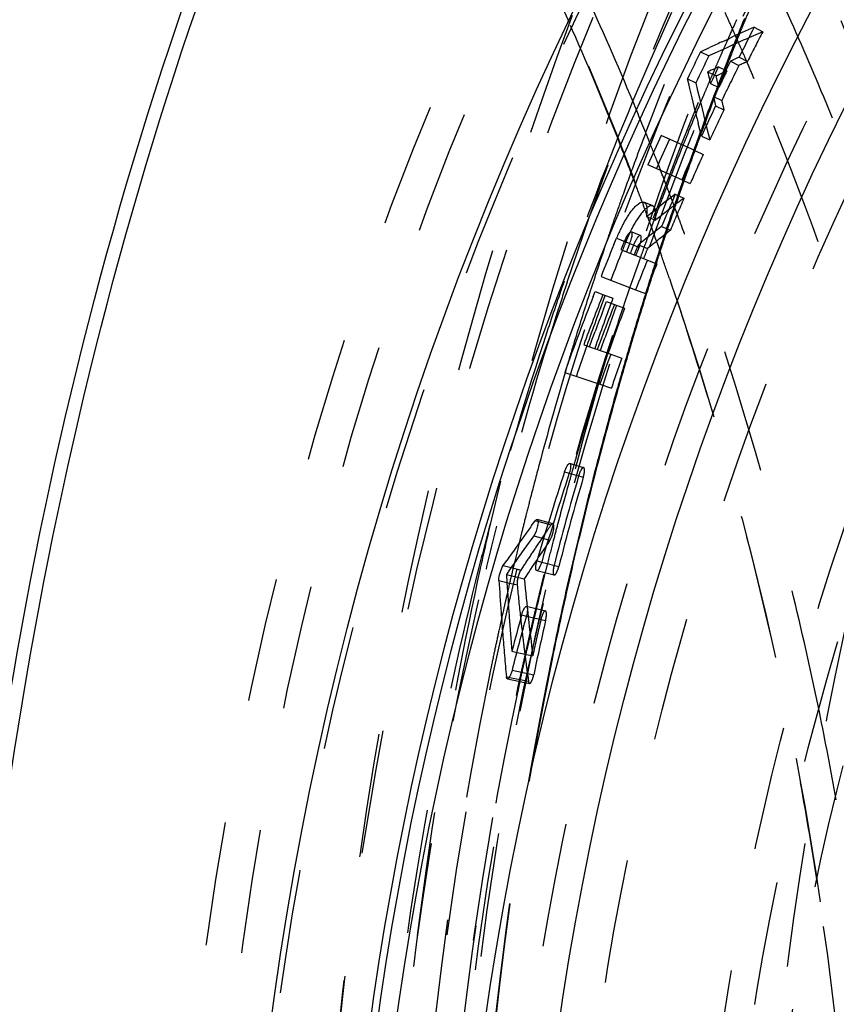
# Model space of a CAD drawing. Header units: millimetres. Extents: x 216 to 771, y 311 to 683.
# Tile 4 of 14: x 405 to 447, y 523 to 574. Entities that reach past the tile are written whole.
import ezdxf

# ---------------------------------------------------------------- set-up
doc = ezdxf.new("R2010")
doc.units = ezdxf.units.MM
doc.header["$LTSCALE"] = 65.185185
doc.linetypes.add('HIDDEN', pattern=[0.2, 0.1, -0.1])
doc.layers.add('KOERPER', color=7, linetype='CONTINUOUS')
doc.layers.add('KONST.EL_MIT_GEO', color=7, linetype='CONTINUOUS')

msp = doc.modelspace()

# ---------------------------------------------------------------- linework, layer by layer
at = {"layer": 'KOERPER', "color": 8, "linetype": 'HIDDEN'}
msp.add_circle((591.277, 498.5), 148, dxfattribs=at)
for points, knots in [([(451.977, 613.1), (446.656, 613.1), (435.767, 611.556), (420.314, 604.799), (406.202, 593.961), (389.379, 574.151), (374.786, 541.876), (370.942, 513.262), (370.942, 498.5)], [0, 0, 0, 0, 0.103456, 0.210669, 0.324498, 0.446432, 0.712952, 1, 1, 1, 1]), ([(443.277, 498.5), (443.277, 502.34), (443.696, 517.572), (445.786, 532.764), (448.316, 543.875)], [0, 0, 0, 0, 0.252029, 1, 1, 1, 1])]:
    msp.add_open_spline(points, degree=3, knots=knots, dxfattribs=at)
at = {"layer": 'KONST.EL_MIT_GEO', "color": 8, "linetype": 'HIDDEN'}
for p, q in [((442.643, 574.255), (442.549, 574.024)), ((443.604, 573.554), (442.875, 573.235)), ((443.155, 573.788), (443.604, 573.554)), ((442.277, 573.121), (442.167, 573.369)), ((442.634, 572.308), (442.535, 572.533)), ((441.9, 572.405), (441.77, 572.076)), ((441.958, 572.379), (441.829, 572.053)), ((441.917, 572.01), (442.357, 571.79)), ((442.366, 572.216), (442.807, 571.994)), ((440.715, 571.449), (441.153, 571.234)), ((441.119, 571.674), (440.978, 571.346)), ((441.164, 571.778), (441.119, 571.674)), ((441.647, 571.589), (441.557, 571.358)), ((441.557, 571.358), (441.483, 571.17)), ((441.028, 569.984), (440.941, 569.756)), ((441.016, 570.152), (441.453, 569.943)), ((441.087, 570.139), (441.028, 569.984)), ((441.131, 569.67), (441.568, 569.462)), ((437.513, 568.396), (437.46, 568.257)), ((439.784, 568.5), (439.717, 568.336)), ((440.637, 568.619), (440.741, 568.207)), ((440.271, 568.123), (440.196, 567.916)), ((440.386, 568.077), (440.826, 567.875)), ((440.741, 568.207), (440.826, 567.875)), ((439.447, 567.668), (439.406, 567.566)), ((440.047, 567.508), (439.986, 567.338)), ((440.038, 567.317), (440.48, 567.117)), ((440.081, 567.435), (440.04, 567.322)), ((436.922, 566.815), (436.879, 566.698)), ((438.126, 566.588), (438.058, 566.763)), ((438.235, 566.309), (438.126, 566.588)), ((439.354, 565.791), (439.803, 565.594)), ((439.481, 565.921), (439.43, 565.773)), ((439.539, 565.919), (439.48, 565.753)), ((438.869, 564.653), (438.763, 564.935)), ((439.017, 565.025), (439.472, 564.83)), ((437.287, 564.588), (437.354, 564.407)), ((437.834, 564.413), (437.371, 564.608)), ((438.953, 564.429), (438.869, 564.653)), ((439.013, 564.269), (438.953, 564.429)), ((439.076, 564.1), (439.013, 564.269)), ((437.545, 563.888), (437.665, 563.56)), ((437.915, 563.708), (437.84, 563.508)), ((437.665, 563.56), (437.71, 563.436)), ((437.71, 563.436), (437.822, 563.124)), ((438.289, 563.329), (438.759, 563.135)), ((438.642, 563.477), (438.563, 563.242)), ((438.697, 563.477), (438.615, 563.234)), ((439.492, 562.972), (439.383, 563.271)), ((435.47, 562.715), (435.358, 562.382)), ((435.518, 562.855), (435.47, 562.715)), ((437.822, 563.124), (437.867, 563.001)), ((437.867, 563.001), (437.968, 562.72)), ((437.968, 562.72), (438.01, 562.602)), ((436.416, 562.526), (436.628, 562.441)), ((436.967, 562.306), (437.113, 562.247)), ((437.077, 562.379), (437.561, 562.185)), ((437.423, 562.369), (437.365, 562.209)), ((438.01, 562.602), (438.13, 562.266)), ((438.13, 562.266), (438.238, 561.96)), ((436.798, 561.872), (436.859, 561.848)), ((438.238, 561.96), (438.289, 561.815)), ((437.557, 561.571), (438.048, 561.377)), ((434.572, 560.005), (434.474, 559.703)), ((435.217, 559.767), (435.743, 559.571)), ((436.931, 560.019), (437.444, 559.824)), ((437.51, 559.993), (437.469, 559.863)), ((435.819, 559.243), (436.349, 559.046)), ((436.372, 559.383), (436.279, 559.108)), ((435.629, 556.634), (436.204, 556.433)), ((433.324, 555.988), (433.232, 555.677)), ((435.053, 555.062), (435.663, 554.857)), ((434.2, 550.678), (433.478, 550.894)), ((433.451, 550.395), (434.188, 550.178)), ((432.586, 547.741), (431.762, 547.966)), ((431.789, 547.866), (432.492, 547.675)), ((431.583, 547.104), (432.437, 546.878)), ((430.587, 545.764), (430.542, 545.577)), ((430.655, 546.048), (430.587, 545.764)), ((432.002, 545.721), (432.9, 545.492)), ((430.398, 545.437), (430.906, 545.31)), ((431.08, 545.575), (430.906, 545.31)), ((431.743, 545.284), (432.659, 545.054)), ((430.151, 545.082), (431.09, 544.851)), ((430.176, 544.661), (430.714, 544.53)), ((432.194, 543.159), (431.201, 543.392)), ((431.676, 543.088), (431.609, 542.804)), ((431.717, 543.26), (431.676, 543.088)), ((431.199, 542.893), (432.211, 542.658)), ((430.952, 542.274), (430.976, 542.07)), ((430.653, 541.004), (431.536, 540.813)), ((431.086, 541.15), (431.117, 540.903)), ((430.446, 540.047), (431.585, 539.81)), ((431.23, 540.029), (431.268, 539.744)), ((430.149, 539.707), (431.305, 539.47)), ((430.201, 539.599), (431.362, 539.362)), ((431.268, 539.744), (431.305, 539.47))]:
    msp.add_line(p, q, dxfattribs=at)
at = {"layer": 'KONST.EL_MIT_GEO', "color": 7, "linetype": 'Continuous'}
for p, q in [((441.452, 573.02), (441.592, 573.084)), ((441.592, 573.084), (441.904, 573.226)), ((440.343, 572.504), (440.813, 572.724)), ((440.343, 572.504), (440.783, 572.286)), ((441.722, 572.718), (441.096, 572.431)), ((442.496, 572.479), (442.366, 572.216)), ((440.977, 572.376), (440.783, 572.286)), ((441.096, 572.431), (440.977, 572.376)), ((441.917, 572.01), (441.765, 571.701)), ((440.81, 571.493), (440.715, 571.449)), ((440.715, 571.449), (440.738, 571.346)), ((440.904, 571.538), (440.81, 571.493)), ((440.999, 571.582), (440.904, 571.538)), ((441.283, 571.716), (440.999, 571.582)), ((441.283, 571.716), (441.721, 571.499)), ((441.677, 571.521), (441.614, 571.392)), ((441.765, 571.701), (441.677, 571.521)), ((439.659, 571.092), (440.096, 570.881)), ((439.736, 570.755), (439.659, 571.092)), ((440.832, 570.937), (440.856, 570.835)), ((439.776, 570.583), (439.736, 570.755)), ((439.894, 570.083), (439.776, 570.583)), ((440.096, 570.881), (440.173, 570.545)), ((440.173, 570.545), (440.252, 570.21)), ((440.856, 570.835), (441.293, 570.623)), ((441.164, 570.463), (441.016, 570.152)), ((441.251, 570.643), (441.164, 570.463)), ((441.314, 570.773), (441.251, 570.643)), ((440.055, 569.412), (439.894, 570.083)), ((440.252, 570.21), (440.331, 569.875)), ((441.016, 570.152), (441.073, 569.911)), ((441.073, 569.911), (441.112, 569.75)), ((440.331, 569.875), (440.492, 569.206)), ((441.112, 569.75), (441.131, 569.67)), ((440.492, 569.206), (440.574, 568.873)), ((440.574, 568.873), (440.637, 568.619)), ((440.386, 568.077), (440.219, 568.744)), ((440.038, 567.317), (438.27, 568.116)), ((439.354, 565.791), (437.575, 566.568)), ((437.501, 563.861), (438.005, 564.252)), ((437.501, 563.861), (437.969, 563.667)), ((438.056, 563.735), (437.969, 563.667)), ((438.135, 563.798), (438.056, 563.735)), ((438.289, 563.329), (437.884, 563.014)), ((438.361, 563.501), (438.289, 563.329)), ((438.409, 563.613), (438.361, 563.501)), ((435.793, 562.386), (435.93, 562.72)), ((435.93, 562.72), (436.416, 562.526)), ((437.187, 562.856), (436.708, 563.05)), ((437.682, 562.856), (437.279, 562.539)), ((437.884, 563.014), (437.682, 562.856)), ((436.628, 562.441), (436.967, 562.306)), ((437.177, 562.458), (437.077, 562.379)), ((437.279, 562.539), (437.177, 562.458)), ((436.161, 562.124), (436.798, 561.872)), ((436.859, 561.848), (437.557, 561.571)), ((435.117, 560.711), (436.931, 560.019)), ((434.707, 559.668), (434.806, 559.921)), ((434.806, 559.921), (435.217, 559.767)), ((435.254, 559.002), (435.407, 559.396)), ((435.407, 559.396), (435.819, 559.243)), ((435.819, 559.243), (435.666, 558.85)), ((434.653, 557.424), (434.802, 557.819)), ((434.211, 557.131), (435.629, 556.634)), ((434.505, 557.028), (434.653, 557.424)), ((435.067, 557.277), (434.92, 556.883)), ((433.213, 555.68), (435.053, 555.062)), ((433.205, 550.468), (433.451, 550.395)), ((431.475, 547.639), (431.664, 547.899)), ((431.664, 547.899), (431.789, 547.866)), ((431.342, 546.769), (431.067, 546.385)), ((431.583, 547.104), (431.342, 546.769)), ((431.067, 546.385), (430.863, 546.097)), ((429.982, 545.54), (430.167, 545.805)), ((430.625, 545.76), (430.387, 545.422)), ((430.773, 545.97), (430.625, 545.76)), ((430.863, 546.097), (430.773, 545.97)), ((431.753, 545.784), (432.002, 545.721)), ((429.982, 545.54), (430.398, 545.437)), ((430.31, 545.311), (430.151, 545.082)), ((430.387, 545.422), (430.31, 545.311)), ((429.759, 544.762), (430.176, 544.661)), ((430.151, 545.082), (430.178, 544.633)), ((430.178, 544.633), (430.206, 544.184)), ((430.206, 544.184), (430.235, 543.736)), ((430.298, 542.839), (430.332, 542.391)), ((430.949, 542.95), (431.199, 542.893)), ((430.332, 542.391), (430.367, 541.944)), ((430.367, 541.944), (430.403, 541.497)), ((430.403, 541.497), (430.44, 541.05)), ((430.44, 541.05), (430.653, 541.004))]:
    msp.add_line(p, q, dxfattribs=at)
for radius in [175, 163.864, 160]:
    msp.add_circle((591.277, 498.5), radius, dxfattribs=at)
at = {"layer": 'KONST.EL_MIT_GEO', "color": 8, "linetype": 'HIDDEN'}
for radius in [174.707, 161.464, 157.929, 151.5, 150, 148]:
    msp.add_circle((591.277, 498.5), radius, dxfattribs=at)
at = {"layer": 'KONST.EL_MIT_GEO', "color": 7, "linetype": 'Continuous'}
for centre, radius, start, end in [((591.277, 498.5), 169.838, 108.20655, 71.79345), ((591.277, 498.5), 169.464, 108.21364, 71.78636), ((591.277, 498.5), 168.498, 108.22222, 71.77778), ((496.912, 452.335), 132.818, 113.87487, 114.4663), ((588.682, 499.71), 163.296, 153.02243, 153.53669), ((497.314, 451.453), 133.788, 114.67945, 114.98126), ((492.103, 461.916), 121.718, 113.85642, 114.45117), ((591.277, 498.5), 168.1, 153.88087, 154.41573), ((560.02, 513.075), 133.129, 153.59203, 154.26492), ((497.438, 451.635), 132.562, 114.54756, 114.76113), ((591.277, 498.5), 166.91, 153.98194, 154.3178), ((570.857, 600.959), 133.445, 192.82102, 193.00115), ((588.681, 499.71), 163.607, 154.01508, 154.25609), ((569.407, 600.813), 133.109, 193.64507, 193.94139), ((591.277, 498.5), 166.159, 154.63872, 155.24511), ((591.277, 498.5), 168.1, 155.53508, 156.11355), ((560.02, 513.075), 133.129, 155.67319, 156.40095), ((591.277, 498.5), 166.159, 155.53346, 156.11019), ((522.505, 454.653), 138.391, 127.10459, 127.63185), ((588.682, 499.71), 163.296, 156.42311, 156.96277), ((513.334, 467.777), 121.963, 127.7515, 128.06613), ((443.41, 559.644), 8.087, 153.4878, 155.5189), ((442.741, 559.98), 7.339, 151.3585, 153.5014), ((443.578, 559.565), 8.273, 155.5063, 157.5809), ((588.691, 499.706), 165.248, 157.70887, 158.33519), ((588.688, 499.707), 164.804, 157.582, 157.74476), ((588.687, 499.708), 164.492, 157.58086, 157.74355), ((588.685, 499.708), 164.051, 157.54104, 157.74183), ((560.02, 513.075), 133.129, 158.40135, 159.12399), ((588.684, 499.709), 163.298, 157.73887, 158.32598), ((588.693, 499.705), 165.25, 158.72369, 160.20038), ((588.69, 499.706), 164.807, 158.62735, 159.60835), ((588.691, 499.706), 164.496, 158.87088, 159.31214), ((588.69, 499.707), 164.056, 158.86846, 159.45644), ((560.02, 513.075), 133.129, 160.70081, 161.42857), ((588.689, 499.707), 163.304, 159.59848, 160.18603), ((588.7, 499.703), 163.572, 161.91975, 163.63731), ((588.697, 499.705), 163.312, 161.9172, 163.63414), ((552.215, 460.155), 149.103, 144.0742, 144.32138), ((552.519, 459.937), 149.477, 144.32154, 144.93877), ((581.988, 553.937), 152.505, 183.44892, 184.0849), ((581.759, 553.936), 151.866, 183.85135, 184.19041), ((581.573, 553.908), 152.088, 184.085, 184.50957), ((588.718, 499.698), 163.59, 164.66908, 165.35826), ((588.713, 499.7), 163.329, 164.66552, 165.69796), ((581.242, 553.881), 151.756, 184.50957, 184.93462), ((580.912, 553.853), 151.425, 184.93462, 185.36014)]:
    msp.add_arc(centre, radius, start, end, dxfattribs=at)
at = {"layer": 'KONST.EL_MIT_GEO', "color": 8, "linetype": 'HIDDEN'}
for centre, radius, start, end in [((593.574, 509.45), 166.823, 153.9516, 159.30795), ((290.23, 508.892), 158.75, 22.58973, 24.86857), ((298.563, 509.555), 157.144, 24.15258, 24.43846), ((603.641, 508.251), 173.936, 157.50543, 157.78187), ((585.267, 509.191), 157.107, 155.56189, 156.19962), ((606.061, 507.54), 176.512, 157.87331, 158.43937), ((604.244, 508.004), 174.588, 157.7818, 157.94143), ((285.01, 508.21), 162.377, 21.55897, 23.90445), ((297.941, 509.276), 157.826, 23.96004, 24.15265), ((605.04, 507.683), 175.446, 157.94164, 158.36114), ((560.02, 513.075), 131.188, 152.54764, 153.31286), ((297.137, 508.92), 158.705, 23.62971, 23.86171), ((586.147, 508.801), 158.07, 156.1991, 156.33202), ((586.512, 508.641), 158.468, 156.33204, 156.52054), ((607.323, 507.04), 177.869, 158.55306, 158.71493), ((606.139, 507.247), 176.629, 158.47496, 158.63675), ((492.522, 461.603), 121.07, 114.24465, 114.47858), ((296.439, 508.615), 159.467, 23.40767, 23.54149), ((295.828, 508.351), 160.132, 23.06471, 23.40753), ((492.811, 460.974), 121.761, 114.80854, 115.10354), ((560.02, 513.075), 131.938, 153.71682, 154.14013), ((607.725, 506.884), 178.3, 158.71492, 158.8606), ((560.02, 513.075), 131.499, 153.48035, 154.3766), ((587.31, 508.295), 159.338, 156.69008, 156.87271), ((559.91, 598.114), 121.761, 192.75341, 193.04841), ((608.131, 506.727), 178.736, 158.86061, 159.02791), ((606.973, 506.922), 177.524, 158.78238, 158.95108), ((587.74, 508.112), 159.805, 156.87272, 157.07515), ((608.586, 506.552), 179.223, 159.02792, 159.21342), ((607.446, 506.74), 178.031, 158.95109, 159.13816), ((589.239, 506.314), 165.186, 157.36478, 160.86222), ((588.909, 507.621), 161.074, 157.21787, 157.79272), ((588.122, 507.95), 160.22, 157.07512, 157.21749), ((608.991, 506.399), 179.656, 159.2134, 159.34391), ((559.237, 597.956), 121.07, 193.37837, 193.6123), ((286.385, 507.272), 162.923, 21.83584, 22.59638), ((609.865, 506.07), 180.59, 159.34428, 159.903), ((608.772, 506.238), 179.448, 159.27013, 159.83129), ((560.02, 513.075), 131.188, 154.54409, 155.30931), ((590.035, 507.161), 162.289, 157.85512, 158.10942), ((281.126, 506.652), 166.561, 20.96126, 21.56655), ((602.192, 506.004), 176.102, 159.29816, 159.79913), ((284.932, 506.688), 164.489, 21.42144, 21.8364), ((610.908, 505.688), 181.7, 159.97207, 160.10905), ((609.787, 505.864), 180.53, 159.83096, 160.05886), ((591.231, 506.682), 163.578, 158.1486, 158.73214), ((610.596, 505.571), 181.391, 160.09688, 160.4331), ((611.401, 505.51), 182.225, 160.16593, 160.31618), ((611.976, 505.305), 182.835, 160.31627, 160.6379), ((560.02, 513.075), 131.188, 155.67319, 156.40095), ((603.551, 505.505), 177.55, 159.83948, 160.41675), ((283.65, 506.187), 165.865, 20.94923, 21.25233), ((611.183, 505.362), 182.013, 160.43298, 160.56674), ((279.772, 506.132), 168.012, 20.4988, 20.96148), ((592.361, 506.241), 164.791, 158.73178, 159.02223), ((612.791, 505.018), 183.699, 160.68681, 160.94654), ((611.805, 505.143), 182.673, 160.6224, 160.88236), ((593.166, 505.933), 165.653, 159.02227, 159.36212), ((283.043, 505.954), 166.515, 20.7449, 20.94929), ((604.455, 505.182), 178.51, 160.41641, 160.62795), ((279.023, 505.851), 168.812, 20.36138, 20.49906), ((613.679, 504.712), 184.639, 160.94674, 161.44167), ((513.087, 468.096), 121.559, 127.27132, 127.75159), ((612.715, 504.829), 183.635, 160.88256, 161.37488), ((560.02, 513.075), 131.188, 156.76483, 157.56783), ((605.066, 504.968), 179.158, 160.62802, 160.95972), ((278.462, 505.644), 169.41, 20.1089, 20.29608), ((593.88, 505.664), 166.416, 159.36203, 159.58643), ((281.907, 505.527), 167.729, 20.29174, 20.43931), ((281.556, 505.397), 168.103, 20.13767, 20.29174), ((605.643, 504.768), 179.768, 160.95963, 161.14818), ((594.702, 505.359), 167.293, 159.66004, 159.94523), ((613.952, 504.412), 184.941, 161.45462, 161.8522), ((614.712, 504.365), 185.728, 161.51806, 161.76737), ((443.97, 559.503), 8.137, 156.093, 157.3281), ((443.809, 559.575), 7.961, 154.2862, 156.1003), ((595.216, 505.171), 167.84, 159.94514, 160.07473), ((513.798, 467.347), 121.681, 128.07452, 128.79417), ((606.982, 504.315), 181.182, 161.30733, 161.83152), ((560.02, 513.075), 133.129, 158.19488, 158.40135), ((443.904, 559.53), 8.065, 157.3269, 158.1937), ((560.02, 513.075), 132.689, 158.19488, 158.39623), ((560.02, 513.075), 132.378, 158.19488, 158.39623), ((595.719, 504.988), 168.375, 160.13303, 160.2964), ((560.02, 513.075), 131.938, 158.14757, 158.39623), ((615.162, 504.217), 186.202, 161.76733, 161.91753), ((596.597, 504.675), 169.307, 160.29676, 160.85646), ((615.536, 504.095), 186.596, 161.91754, 162.10348), ((614.604, 504.198), 185.627, 161.85205, 162.02164), ((275.968, 504.751), 172.059, 18.94595, 19.36934), ((560.02, 513.075), 131.188, 158.39623, 159.12399), ((616.379, 503.823), 187.481, 162.10372, 162.56631), ((615.367, 503.951), 186.429, 162.02188, 162.53117), ((608.054, 503.962), 182.31, 161.83125, 162.09716), ((595.419, 504.095), 171.753, 160.83878, 161.78024), ((605.854, 503.634), 181.619, 161.78147, 162.32853), ((597.611, 504.322), 170.381, 160.85617, 161.1456), ((609.711, 503.432), 184.05, 162.19739, 162.98619), ((560.02, 513.075), 133.129, 159.48787, 160.70081), ((560.02, 513.075), 132.689, 159.48787, 160.70081), ((617.558, 503.453), 188.717, 162.60767, 162.93067), ((616.299, 503.657), 187.406, 162.53102, 162.87278), ((560.02, 513.075), 132.378, 159.60916, 160.70081), ((599.154, 503.8), 172.01, 161.24377, 162.08925), ((560.02, 513.075), 131.938, 159.60916, 160.70081), ((611.288, 501.969), 187.302, 162.34802, 165.89749), ((618.99, 503.015), 190.214, 162.93124, 163.69075), ((617.735, 503.217), 188.909, 162.87341, 163.63372), ((599.583, 502.742), 176.131, 161.78544, 165.21053), ((611.258, 502.956), 185.669, 162.98563, 163.40368), ((600.349, 503.411), 173.267, 162.08847, 162.30338), ((600.936, 503.224), 173.883, 162.30344, 162.62304), ((560.02, 513.075), 131.188, 160.70081, 161.42857), ((620.607, 502.541), 191.899, 163.69036, 164.1936), ((619.482, 502.703), 190.729, 163.63331, 164.14805), ((613.859, 502.193), 188.379, 163.506, 165.03437), ((602.82, 502.641), 175.855, 162.62515, 164.09498), ((622.965, 501.88), 194.348, 164.19552, 165.64178), ((622.028, 501.987), 193.374, 164.15011, 165.59575), ((616.191, 501.562), 190.795, 165.03217, 165.56647), ((604.444, 502.172), 177.545, 164.09284, 164.25007), ((604.821, 502.065), 177.937, 164.2501, 164.48969), ((560.02, 513.075), 131.444, 163.57143, 165.69407), ((560.02, 513.075), 131.188, 163.57143, 165.69407), ((626.11, 501.074), 197.594, 165.64142, 167.04308), ((625.444, 501.108), 196.901, 165.59542, 167.01629), ((605.832, 501.786), 178.986, 164.49013, 165.13732), ((617.086, 501.331), 191.719, 165.56628, 165.8766), ((604.704, 501.333), 181.442, 165.19332, 165.92454), ((617.671, 501.184), 192.323, 165.87658, 166.13806), ((536.603, 476.141), 126.318, 145.50731, 145.79391), ((606.932, 501.493), 180.124, 165.13692, 165.41631), ((631.898, 500.731), 207.972, 166.96696, 167.59753), ((614.967, 501.026), 191.1, 165.89188, 166.58626), ((618.299, 501.029), 192.969, 166.13812, 166.50869), ((536.823, 475.991), 126.584, 145.79396, 146.22343), ((537.07, 475.842), 126.467, 145.82717, 146.92993), ((607.706, 501.292), 180.924, 165.41639, 165.80782), ((537.088, 475.814), 126.903, 146.22344, 146.65239), ((608.322, 501.136), 181.559, 165.80768, 165.96159), ((619.086, 500.84), 193.779, 166.65202, 166.81909), ((608.7, 501.041), 181.949, 165.9616, 166.1486), ((628.785, 500.457), 200.34, 167.04282, 168.42441), ((628.368, 500.433), 199.902, 167.01594, 168.39756), ((619.508, 500.742), 194.212, 166.81914, 167.11054), ((556.731, 556.681), 126.197, 185.37902, 187.2235), ((609.373, 500.876), 182.643, 166.14876, 166.58153), ((619.88, 500.657), 194.593, 167.11048, 167.23312), ((557.011, 556.724), 126.884, 185.51452, 186.2832), ((620.113, 500.604), 194.833, 167.23313, 167.3765), ((620.509, 500.515), 195.238, 167.37656, 167.69496), ((556.63, 556.682), 126.501, 186.28346, 186.54006), ((610.764, 500.546), 184.072, 166.72803, 167.33742), ((560.02, 513.075), 131.444, 166.96765, 167.81766), ((560.02, 513.075), 131.188, 166.96765, 168.24124), ((621.074, 500.392), 195.817, 167.69496, 167.96326), ((556.313, 556.645), 126.182, 186.63303, 187.05376), ((621.682, 500.263), 196.438, 167.96326, 168.24906), ((637.178, 498.859), 208.883, 168.45682, 178.85079), ((611.668, 500.343), 184.998, 167.33716, 167.63991), ((555.928, 556.597), 125.794, 187.16688, 187.56827), ((622.14, 500.167), 196.906, 168.249, 168.39043), ((612.101, 500.247), 185.442, 167.63985, 167.79111), ((629.648, 498.77), 204.541, 168.43042, 180.0757), ((261.858, 499.805), 188.6, 10.2159, 11.64074), ((255.839, 499.458), 192.895, 8.76756, 10.35685), ((248.823, 498.5), 199.974, 351.26849, 8.73232)]:
    msp.add_arc(centre, radius, start, end, dxfattribs=at)
for points, knots in [([(404.601, 673.5), (412.725, 673.5), (429.354, 671.142), (452.95, 660.825), (474.501, 644.272), (500.187, 614.035), (517.73, 575.202), (526.78, 532.547), (529.134, 498.5), (526.78, 464.453), (517.73, 421.798), (500.187, 382.965), (474.501, 352.728), (452.95, 336.175), (429.354, 325.858), (412.725, 323.5), (404.601, 323.5)], [0, 0, 0, 0, 0.051692, 0.105258, 0.162132, 0.223055, 0.356218, 0.427422, 0.5, 0.572578, 0.643782, 0.776945, 0.837868, 0.894742, 0.948308, 1, 1, 1, 1]), ([(350.128, 662.364), (357.736, 662.364), (373.307, 660.156), (395.401, 650.494), (415.58, 634.997), (439.635, 606.674), (460.501, 560.496), (468.847, 498.5), (460.501, 436.504), (439.635, 390.326), (415.58, 362.003), (395.401, 346.506), (373.307, 336.844), (357.736, 334.636), (350.128, 334.636)], [0, 0, 0, 0, 0.05173, 0.105334, 0.162249, 0.223216, 0.356476, 0.5, 0.643524, 0.776784, 0.837751, 0.894666, 0.94827, 1, 1, 1, 1]), ([(400.404, 659.835), (407.282, 656.636), (420.722, 648.357), (438.429, 631.654), (453.746, 610.89), (470.704, 578.045), (483.239, 530.899), (483.933, 471.911), (470.606, 415.908), (448.099, 375.702), (424.421, 351.623), (405.128, 338.566), (384.402, 330.494), (369.965, 328.662), (362.881, 328.662)], [0, 0, 0, 0, 0.054323, 0.111986, 0.173319, 0.238175, 0.375776, 0.518113, 0.656552, 0.78373, 0.842117, 0.897055, 0.949279, 1, 1, 1, 1]), ([(325.427, 659.473), (318.564, 656.279), (305.155, 648.017), (287.49, 631.348), (272.209, 610.629), (255.292, 577.856), (242.788, 530.815), (242.098, 471.959), (255.397, 416.083), (277.854, 375.968), (301.48, 351.945), (320.727, 338.917), (341.417, 330.865), (362.881, 328.136), (384.345, 330.865), (405.036, 338.917), (424.282, 351.945), (447.908, 375.968), (470.365, 416.083), (483.664, 471.959), (482.975, 530.815), (470.471, 577.856), (453.554, 610.629), (438.272, 631.348), (420.607, 648.017), (407.198, 656.279), (400.335, 659.473)], [0, 0, 0, 0, 0.027162, 0.055995, 0.086662, 0.119091, 0.187892, 0.25906, 0.328279, 0.391867, 0.421059, 0.448528, 0.47464, 0.5, 0.52536, 0.551472, 0.578941, 0.608133, 0.671721, 0.74094, 0.812108, 0.880909, 0.913338, 0.944005, 0.972838, 1, 1, 1, 1]), ([(348.032, 338.5), (355.461, 338.5), (370.664, 340.656), (392.237, 350.089), (411.94, 365.221), (435.429, 392.876), (455.802, 437.966), (463.952, 498.5), (455.802, 559.034), (435.429, 604.124), (411.94, 631.779), (392.237, 646.911), (370.664, 656.344), (355.461, 658.5), (348.032, 658.5)], [0, 0, 0, 0, 0.051729, 0.105334, 0.162249, 0.223216, 0.356476, 0.5, 0.643524, 0.776784, 0.837751, 0.894666, 0.948271, 1, 1, 1, 1]), ([(399.614, 658.548), (406.437, 655.371), (419.768, 647.153), (437.331, 630.578), (452.522, 609.975), (469.339, 577.388), (481.768, 530.617), (482.45, 472.1), (469.226, 416.547), (446.897, 376.664), (423.408, 352.78), (404.269, 339.827), (383.707, 331.82), (369.385, 330.002), (362.357, 330.002)], [0, 0, 0, 0, 0.054325, 0.111993, 0.173329, 0.238188, 0.37579, 0.518124, 0.656557, 0.78373, 0.842114, 0.89705, 0.949274, 1, 1, 1, 1]), ([(526.223, 348.5), (519.259, 348.5), (505.005, 350.521), (484.78, 359.365), (466.309, 373.551), (444.289, 399.478), (425.188, 441.749), (417.548, 498.5), (425.188, 555.251), (444.289, 597.522), (466.309, 623.449), (484.78, 637.635), (505.005, 646.479), (519.259, 648.5), (526.223, 648.5)], [0, 0, 0, 0, 0.05173, 0.105334, 0.162249, 0.223216, 0.356476, 0.5, 0.643524, 0.776784, 0.837751, 0.894666, 0.94827, 1, 1, 1, 1]), ([(533.207, 648.5), (526.243, 648.5), (511.99, 646.479), (491.765, 637.635), (473.293, 623.449), (451.273, 597.522), (432.173, 555.251), (424.532, 498.5), (432.173, 441.749), (451.273, 399.478), (473.293, 373.551), (491.765, 359.365), (511.99, 350.521), (526.243, 348.5), (533.207, 348.5)], [0, 0, 0, 0, 0.051729, 0.105334, 0.162249, 0.223216, 0.356476, 0.5, 0.643524, 0.776784, 0.837751, 0.894666, 0.948271, 1, 1, 1, 1]), ([(627.339, 498.5), (627.339, 516.921), (623.632, 544.392), (611.131, 577.82), (598.64, 599.611), (583.338, 617.618), (565.735, 631.142), (546.441, 639.573), (526.223, 642.446), (506.005, 639.573), (486.711, 631.142), (469.107, 617.618), (453.805, 599.611), (441.315, 577.82), (428.814, 544.392), (425.107, 516.921), (425.107, 498.5)], [0, 0, 0, 0, 0.143395, 0.211975, 0.276985, 0.337897, 0.394761, 0.448319, 0.5, 0.551681, 0.605239, 0.662103, 0.723015, 0.788025, 0.856605, 1, 1, 1, 1]), ([(348.032, 641), (354.648, 641), (368.189, 639.08), (387.402, 630.678), (404.95, 617.201), (425.87, 592.571), (444.015, 552.413), (451.273, 498.5), (444.015, 444.587), (425.87, 404.429), (404.95, 379.799), (387.402, 366.322), (368.189, 357.92), (354.648, 356), (348.032, 356)], [0, 0, 0, 0, 0.05173, 0.105334, 0.162249, 0.223216, 0.356476, 0.5, 0.643524, 0.776784, 0.837751, 0.894666, 0.94827, 1, 1, 1, 1]), ([(438.542, 357.3), (431.986, 357.3), (418.569, 359.202), (399.53, 367.528), (382.142, 380.882), (361.414, 405.287), (343.434, 445.079), (336.242, 498.5), (343.434, 551.921), (361.414, 591.713), (382.142, 616.118), (399.53, 629.472), (418.569, 637.798), (431.986, 639.7), (438.542, 639.7)], [0, 0, 0, 0, 0.05173, 0.105334, 0.162249, 0.223216, 0.356476, 0.5, 0.643524, 0.776784, 0.837751, 0.894666, 0.94827, 1, 1, 1, 1]), ([(433.34, 560.415), (436.333, 569.51), (443.57, 586.779), (458.423, 609.63), (476.494, 627.855), (490.677, 636.557), (497.968, 639.736)], [0, 0, 0, 0, 0.273211, 0.531311, 0.773039, 1, 1, 1, 1]), ([(438.542, 639.7), (445.097, 639.7), (458.515, 637.798), (477.553, 629.472), (494.941, 616.118), (515.669, 591.713), (533.649, 551.921), (540.841, 498.5), (533.649, 445.079), (515.669, 405.287), (494.941, 380.882), (477.553, 367.528), (458.515, 359.202), (445.097, 357.3), (438.542, 357.3)], [0, 0, 0, 0, 0.05173, 0.105334, 0.162249, 0.223216, 0.356476, 0.5, 0.643524, 0.776784, 0.837751, 0.894666, 0.94827, 1, 1, 1, 1]), ([(438.895, 639.2), (432.363, 639.2), (418.993, 637.304), (400.022, 629.008), (382.696, 615.702), (362.041, 591.383), (344.125, 551.732), (336.958, 498.5), (344.125, 445.268), (362.041, 405.617), (382.696, 381.298), (400.022, 367.992), (418.993, 359.696), (432.363, 357.8), (438.895, 357.8)], [0, 0, 0, 0, 0.05173, 0.105334, 0.162249, 0.223216, 0.356476, 0.5, 0.643524, 0.776784, 0.837751, 0.894666, 0.94827, 1, 1, 1, 1]), ([(446.32, 639.2), (439.787, 639.2), (426.418, 637.304), (407.447, 629.009), (390.12, 615.702), (369.465, 591.383), (351.549, 551.732), (344.383, 498.5), (351.549, 445.268), (369.465, 405.617), (390.12, 381.298), (407.447, 367.991), (426.418, 359.696), (439.787, 357.8), (446.32, 357.8)], [0, 0, 0, 0, 0.05173, 0.105334, 0.162249, 0.223216, 0.356476, 0.5, 0.643524, 0.776784, 0.837751, 0.894666, 0.94827, 1, 1, 1, 1]), ([(455.229, 357.7), (448.692, 357.7), (435.313, 359.597), (416.329, 367.899), (398.99, 381.215), (378.32, 405.551), (360.391, 445.23), (353.22, 498.5), (360.391, 551.77), (378.32, 591.449), (398.99, 615.785), (416.329, 629.101), (435.313, 637.403), (448.692, 639.3), (455.229, 639.3)], [0, 0, 0, 0, 0.05173, 0.105334, 0.162249, 0.223216, 0.356476, 0.5, 0.643524, 0.776784, 0.837751, 0.894666, 0.94827, 1, 1, 1, 1]), ([(512.081, 639.3), (505.544, 639.3), (492.164, 637.403), (473.18, 629.101), (455.841, 615.785), (435.171, 591.449), (417.243, 551.77), (410.071, 498.5), (417.243, 445.23), (435.171, 405.551), (455.841, 381.215), (473.18, 367.899), (492.164, 359.597), (505.544, 357.7), (512.081, 357.7)], [0, 0, 0, 0, 0.05173, 0.105334, 0.162249, 0.223216, 0.356476, 0.5, 0.643524, 0.776784, 0.837751, 0.894666, 0.94827, 1, 1, 1, 1]), ([(526.223, 639.5), (519.676, 639.5), (506.278, 637.6), (487.267, 629.287), (469.904, 615.952), (449.205, 591.581), (431.25, 551.846), (424.069, 498.5), (431.25, 445.154), (449.205, 405.419), (469.904, 381.048), (487.267, 367.713), (506.278, 359.4), (519.676, 357.5), (526.223, 357.5)], [0, 0, 0, 0, 0.051729, 0.105334, 0.162249, 0.223216, 0.356476, 0.5, 0.643524, 0.776784, 0.837751, 0.894666, 0.948271, 1, 1, 1, 1]), ([(446.32, 357.8), (452.852, 357.8), (466.222, 359.696), (485.193, 367.991), (502.519, 381.298), (523.174, 405.617), (541.09, 445.268), (548.257, 498.5), (541.09, 551.732), (523.174, 591.383), (502.519, 615.702), (485.193, 629.009), (466.222, 637.304), (452.852, 639.2), (446.32, 639.2)], [0, 0, 0, 0, 0.05173, 0.105334, 0.162249, 0.223216, 0.356476, 0.5, 0.643524, 0.776784, 0.837751, 0.894666, 0.94827, 1, 1, 1, 1]), ([(451.977, 639), (445.453, 639), (432.103, 637.107), (413.159, 628.823), (395.857, 615.535), (375.232, 591.251), (357.341, 551.657), (350.185, 498.5), (357.341, 445.343), (375.232, 405.749), (395.857, 381.465), (413.159, 368.177), (432.103, 359.893), (445.453, 358), (451.977, 358)], [0, 0, 0, 0, 0.05173, 0.105334, 0.162249, 0.223216, 0.356476, 0.5, 0.643524, 0.776784, 0.837751, 0.894666, 0.94827, 1, 1, 1, 1]), ([(513.778, 639), (507.255, 639), (493.904, 637.107), (474.96, 628.823), (457.658, 615.535), (437.032, 591.251), (419.142, 551.656), (411.985, 498.5), (419.142, 445.344), (437.032, 405.749), (457.658, 381.465), (474.96, 368.177), (493.904, 359.893), (507.255, 358), (513.778, 358)], [0, 0, 0, 0, 0.05173, 0.105334, 0.162249, 0.223216, 0.356476, 0.5, 0.643524, 0.776784, 0.837751, 0.894666, 0.94827, 1, 1, 1, 1]), ([(525.516, 638.5), (519.053, 638.5), (505.818, 636.621), (487.027, 628.391), (469.843, 615.176), (449.321, 590.985), (431.508, 551.511), (424.379, 498.5), (431.508, 445.489), (449.321, 406.015), (469.843, 381.824), (487.027, 368.609), (505.818, 360.379), (519.053, 358.5), (525.516, 358.5)], [0, 0, 0, 0, 0.051492, 0.104916, 0.161739, 0.222702, 0.356152, 0.5, 0.643847, 0.777298, 0.838261, 0.895084, 0.948508, 1, 1, 1, 1]), ([(446.32, 636), (439.936, 636), (426.87, 634.148), (408.331, 626.04), (391.399, 613.036), (371.213, 589.271), (353.705, 550.521), (346.701, 498.5), (353.705, 446.479), (371.213, 407.729), (391.399, 383.964), (408.331, 370.96), (426.87, 362.852), (439.936, 361), (446.32, 361)], [0, 0, 0, 0, 0.05173, 0.105334, 0.162249, 0.223216, 0.356476, 0.5, 0.643524, 0.776784, 0.837751, 0.894666, 0.94827, 1, 1, 1, 1]), ([(451.977, 636), (445.593, 636), (432.527, 634.148), (413.988, 626.04), (397.055, 613.036), (376.87, 589.271), (359.362, 550.521), (352.358, 498.5), (359.362, 446.479), (376.87, 407.729), (397.055, 383.964), (413.988, 370.96), (432.527, 362.852), (445.593, 361), (451.977, 361)], [0, 0, 0, 0, 0.05173, 0.105334, 0.162249, 0.223216, 0.356476, 0.5, 0.643524, 0.776784, 0.837751, 0.894666, 0.94827, 1, 1, 1, 1]), ([(402.668, 617.869), (405.808, 615.049), (418.404, 602.228), (427.897, 586.549), (433.459, 574.007)], [0, 0, 0, 0, 0.235237, 1, 1, 1, 1]), ([(468.768, 616.819), (465.437, 613.802), (452.174, 600.114), (442.369, 583.296), (436.776, 569.888)], [0, 0, 0, 0, 0.236251, 1, 1, 1, 1]), ([(455.869, 609.343), (452.798, 604.936), (440.967, 585.791), (433.141, 564.295), (429.284, 547.631)], [0, 0, 0, 0, 0.238983, 1, 1, 1, 1]), ([(444.668, 575.026), (445.403, 573.414), (448.274, 566.826), (450.707, 560.049), (452.301, 554.873)], [0, 0, 0, 0, 0.246435, 1, 1, 1, 1]), ([(433.609, 574.404), (429.131, 562.512), (422.416, 537.425), (419.087, 498.5), (422.416, 459.575), (429.131, 434.488), (433.609, 422.596)], [0, 0, 0, 0, 0.246307, 0.5, 0.753693, 1, 1, 1, 1]), ([(450.486, 550.111), (449.982, 551.92), (447.88, 559.025), (445.327, 565.997), (443.16, 571.086)], [0, 0, 0, 0, 0.25342, 1, 1, 1, 1]), ([(437.834, 564.413), (437.813, 564.422), (437.697, 564.442), (437.589, 564.37), (437.517, 564.313)], [0, 0, 0, 0, 0.194463, 1, 1, 1, 1]), ([(437.969, 563.667), (437.991, 563.835), (438.021, 564.082), (437.919, 564.377), (437.834, 564.413)], [0, 0, 0, 0, 0.647161, 1, 1, 1, 1]), ([(437.187, 562.856), (437.123, 562.879), (436.954, 562.644), (436.876, 562.493), (436.824, 562.363)], [0, 0, 0, 0, 0.328467, 1, 1, 1, 1]), ([(446.58, 537.86), (446.135, 540.018), (444.228, 548.51), (441.718, 556.867), (439.492, 562.972)], [0, 0, 0, 0, 0.253284, 1, 1, 1, 1]), ([(438.706, 560.614), (439.436, 558.487), (442.23, 549.799), (444.355, 540.899), (445.591, 534.136)], [0, 0, 0, 0, 0.246511, 1, 1, 1, 1]), ([(434.201, 550.679), (434.147, 550.695), (434.026, 550.487), (433.974, 550.36), (433.942, 550.25)], [0, 0, 0, 0, 0.327637, 1, 1, 1, 1]), ([(434.188, 550.178), (434.221, 550.289), (434.252, 550.426), (434.253, 550.663), (434.201, 550.679)], [0, 0, 0, 0, 0.678788, 1, 1, 1, 1]), ([(432.437, 546.878), (432.541, 547.031), (432.612, 547.31), (432.653, 547.581), (432.623, 547.732), (432.587, 547.741)], [0, 0, 0, 0, 0.609483, 0.875513, 1, 1, 1, 1]), ([(428.71, 545.46), (427.761, 541.675), (424.411, 526.238), (422.996, 510.389), (422.996, 498.5)], [0, 0, 0, 0, 0.247094, 1, 1, 1, 1]), ([(423.642, 498.5), (423.642, 502.469), (424.095, 518.209), (426.349, 533.904), (429.081, 545.357)], [0, 0, 0, 0, 0.252094, 1, 1, 1, 1]), ([(428.78, 545.398), (427.943, 541.59), (424.993, 526.125), (423.743, 510.341), (423.743, 498.5)], [0, 0, 0, 0, 0.247718, 1, 1, 1, 1]), ([(432.652, 545.555), (432.623, 545.442), (432.597, 545.304), (432.606, 545.067), (432.659, 545.054)], [0, 0, 0, 0, 0.678699, 1, 1, 1, 1]), ([(432.659, 545.054), (432.713, 545.04), (432.825, 545.252), (432.872, 545.381), (432.9, 545.492)], [0, 0, 0, 0, 0.327571, 1, 1, 1, 1]), ([(430.803, 545.083), (430.786, 545.034), (430.735, 544.855), (430.701, 544.665), (430.714, 544.53)], [0, 0, 0, 0, 0.27387, 1, 1, 1, 1]), ([(432.194, 543.159), (432.14, 543.172), (432.031, 542.957), (431.987, 542.828), (431.961, 542.716)], [0, 0, 0, 0, 0.327637, 1, 1, 1, 1]), ([(432.211, 542.658), (432.237, 542.772), (432.26, 542.91), (432.247, 543.146), (432.194, 543.159)], [0, 0, 0, 0, 0.678788, 1, 1, 1, 1]), ([(432.55, 540.637), (427.912, 518.051), (426.682, 482.836), (436.096, 438.439), (448.262, 408.341), (464.942, 382.947), (485.345, 363.573), (508.479, 351.333), (525.152, 348.5), (533.207, 348.5)], [0, 0, 0, 0, 0.28418, 0.42416, 0.557591, 0.681866, 0.795887, 0.900718, 1, 1, 1, 1]), ([(430.853, 539.464), (428.54, 528.774), (425.786, 506.85), (427.522, 463.858), (436.78, 432.234), (446.723, 413.744)], [0, 0, 0, 0, 0.254681, 0.511176, 1, 1, 1, 1]), ([(431.305, 539.47), (431.307, 539.456), (431.314, 539.417), (431.336, 539.367), (431.362, 539.362)], [0, 0, 0, 0, 0.356203, 1, 1, 1, 1]), ([(431.362, 539.362), (431.417, 539.351), (431.522, 539.565), (431.561, 539.697), (431.585, 539.81)], [0, 0, 0, 0, 0.324214, 1, 1, 1, 1])]:
    msp.add_open_spline(points, degree=3, knots=knots, dxfattribs=at)
at = {"layer": 'KONST.EL_MIT_GEO', "color": 7, "linetype": 'Continuous'}
for points, knots in [([(452.863, 355.824), (435.645, 373.117), (416.045, 407.264), (403.067, 457.345), (399.609, 498.5), (403.067, 539.655), (416.045, 589.736), (435.645, 623.883), (452.863, 641.176)], [0, 0, 0, 0, 0.236188, 0.366245, 0.5, 0.633755, 0.763812, 1, 1, 1, 1]), ([(453.292, 356.254), (436.164, 373.527), (416.67, 407.575), (403.761, 457.493), (400.323, 498.5), (403.761, 539.507), (416.67, 589.425), (436.164, 623.473), (453.292, 640.746)], [0, 0, 0, 0, 0.236239, 0.366278, 0.5, 0.633722, 0.763761, 1, 1, 1, 1]), ([(436.833, 564.294), (436.884, 564.352), (437.02, 564.495), (437.247, 564.661), (437.371, 564.608)], [0, 0, 0, 0, 0.362149, 1, 1, 1, 1]), ([(437.371, 564.608), (437.401, 564.595), (437.549, 564.452), (437.531, 564.226), (437.521, 564.064)], [0, 0, 0, 0, 0.167248, 1, 1, 1, 1]), ([(437.383, 564.19), (437.318, 564.123), (437.023, 563.768), (436.797, 563.361), (436.637, 563.029)], [0, 0, 0, 0, 0.201922, 1, 1, 1, 1]), ([(436.57, 562.965), (436.549, 562.94), (436.457, 562.812), (436.386, 562.672), (436.339, 562.557)], [0, 0, 0, 0, 0.210137, 1, 1, 1, 1]), ([(436.708, 563.05), (436.675, 563.062), (436.618, 563.019), (436.583, 562.98), (436.57, 562.965)], [0, 0, 0, 0, 0.635737, 1, 1, 1, 1]), ([(437.231, 562.761), (437.23, 562.783), (437.226, 562.819), (437.201, 562.851), (437.187, 562.856)], [0, 0, 0, 0, 0.6037, 1, 1, 1, 1]), ([(437.188, 562.467), (437.196, 562.495), (437.22, 562.591), (437.236, 562.691), (437.231, 562.761)], [0, 0, 0, 0, 0.300506, 1, 1, 1, 1]), ([(433.205, 550.468), (433.241, 550.578), (433.298, 550.707), (433.423, 550.909), (433.478, 550.894)], [0, 0, 0, 0, 0.670469, 1, 1, 1, 1]), ([(433.478, 550.894), (433.53, 550.88), (433.523, 550.638), (433.487, 550.506), (433.451, 550.395)], [0, 0, 0, 0, 0.317859, 1, 1, 1, 1]), ([(431.762, 547.966), (431.797, 547.956), (431.825, 547.805), (431.772, 547.534), (431.692, 547.255), (431.583, 547.104)], [0, 0, 0, 0, 0.122451, 0.387866, 1, 1, 1, 1]), ([(431.664, 547.899), (431.673, 547.911), (431.696, 547.941), (431.737, 547.972), (431.762, 547.966)], [0, 0, 0, 0, 0.360162, 1, 1, 1, 1]), ([(431.743, 545.284), (431.69, 545.296), (431.689, 545.539), (431.72, 545.672), (431.753, 545.784)], [0, 0, 0, 0, 0.317524, 1, 1, 1, 1]), ([(432.002, 545.721), (431.969, 545.61), (431.916, 545.478), (431.799, 545.273), (431.743, 545.284)], [0, 0, 0, 0, 0.669605, 1, 1, 1, 1]), ([(429.759, 544.762), (429.751, 544.898), (429.812, 545.168), (429.904, 545.428), (429.982, 545.54)], [0, 0, 0, 0, 0.497528, 1, 1, 1, 1]), ([(430.949, 542.95), (430.98, 543.062), (431.032, 543.195), (431.145, 543.403), (431.201, 543.392)], [0, 0, 0, 0, 0.669231, 1, 1, 1, 1]), ([(431.201, 543.392), (431.255, 543.382), (431.259, 543.138), (431.23, 543.005), (431.199, 542.893)], [0, 0, 0, 0, 0.317305, 1, 1, 1, 1]), ([(430.201, 539.599), (430.175, 539.605), (430.155, 539.654), (430.15, 539.693), (430.149, 539.707)], [0, 0, 0, 0, 0.641903, 1, 1, 1, 1]), ([(430.365, 539.806), (430.352, 539.775), (430.316, 539.703), (430.255, 539.588), (430.201, 539.599)], [0, 0, 0, 0, 0.379585, 1, 1, 1, 1])]:
    msp.add_open_spline(points, degree=3, knots=knots, dxfattribs=at)
for points in [[(436.703, 564.133), (436.745, 564.188), (436.788, 564.242), (436.833, 564.294)], [(437.517, 564.313), (437.469, 564.276), (437.425, 564.234), (437.383, 564.19)], [(436.3, 563.497), (436.384, 563.65), (436.473, 563.8), (436.57, 563.945)], [(436.57, 563.945), (436.613, 564.009), (436.657, 564.071), (436.703, 564.133)], [(437.521, 564.064), (437.517, 563.997), (437.51, 563.929), (437.501, 563.861)], [(436.628, 562.441), (436.665, 562.532), (436.697, 562.625), (436.721, 562.72)], [(436.753, 562.941), (436.752, 562.98), (436.745, 563.036), (436.708, 563.05)], [(436.721, 562.72), (436.739, 562.792), (436.754, 562.866), (436.753, 562.941)], [(430.446, 540.047), (430.425, 539.965), (430.399, 539.884), (430.365, 539.806)]]:
    msp.add_open_spline(points, degree=3, dxfattribs=at)
at = {"layer": 'KONST.EL_MIT_GEO', "color": 8, "linetype": 'HIDDEN'}
for points in [[(437.113, 562.247), (437.142, 562.319), (437.167, 562.392), (437.188, 562.467)], [(432.587, 547.741), (432.549, 547.751), (432.514, 547.707), (432.492, 547.675)], [(430.906, 545.31), (430.86, 545.24), (430.829, 545.161), (430.803, 545.083)]]:
    msp.add_open_spline(points, degree=3, dxfattribs=at)

doc.saveas('drawing.dxf')
